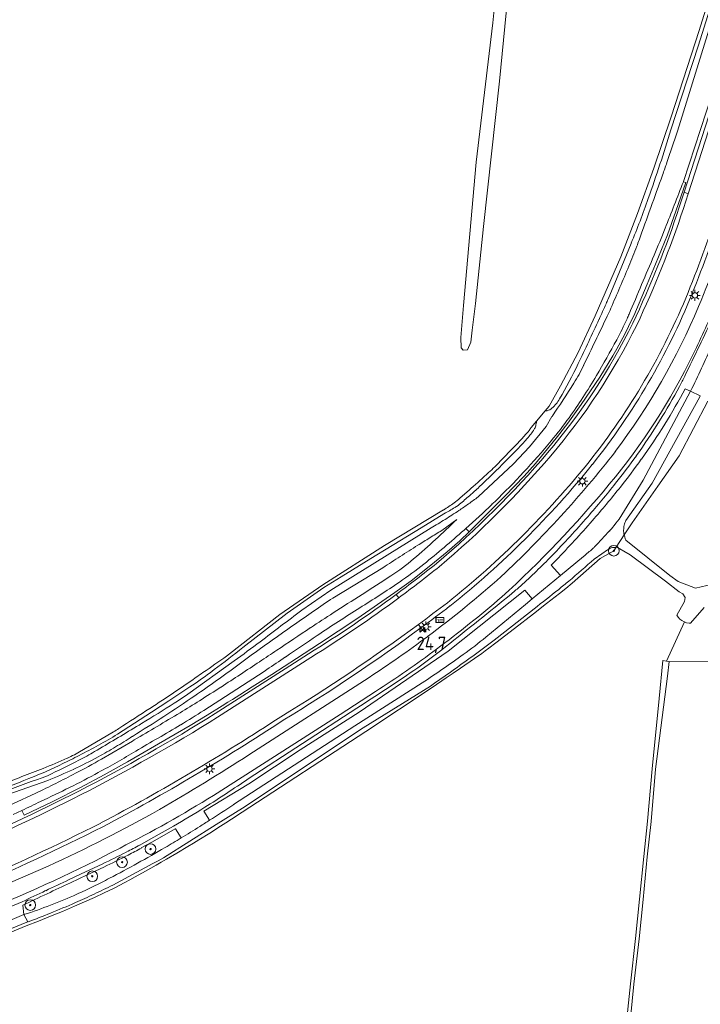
# Model space of a CAD drawing. Header units: metres. Extents: x 125158 to 132124, y 450612 to 454469.
# Tile 130 of 173: x 129843 to 129971, y 452815 to 452999. Entities that reach past the tile are written whole.
import ezdxf
from ezdxf.enums import TextEntityAlignment as Align

# ---------------------------------------------------------------- set-up
doc = ezdxf.new("R2010")
doc.units = ezdxf.units.M
doc.layers.get('0').update_dxf_attribs({"color": 8})
for name, color, linetype, lineweight in [('B-XX-GR-BOOM-S', 8, 'Continuous', 25), ('B-XX-KL-ET_LS_OV_LICHTMAST-S', 8, 'Continuous', 25), ('B-XX-OG-TERREIN_CULTUURSCHEIDING-GV', 8, 'Continuous', 18), ('B-XX-OG-WATER-GV', 8, 'Continuous', 18), ('B-XX-OG-WATER_SLOOT-GV', 8, 'Continuous', 18), ('B-XX-OG-WEG-GV', 8, 'Continuous', 18), ('B-XX-VW-HECTOMETRERING-S', 8, 'Continuous', 25)]:
    doc.layers.add(name, color=color, linetype=linetype, lineweight=lineweight)
doc.layers.add('TOPOT30', color=1, linetype='Continuous')
doc.styles.add('ISO', font='iso', dxfattribs={"height": 5})
doc.styles.add('NLCS-ISO', font='NLCS-ISO.ttf')

# ---------------------------------------------------------------- blocks, each defined once
blk = doc.blocks.new('SKL-ET_OV_LICHTMAST-SO')
at = {"color": 0, "linetype": 'ByBlock', "lineweight": 18}
for points in [[(-1.25, 0), (-2, 0)], [(-1.41, 1.41), (-0.88, 0.88)], [(0, 2), (0, 1.25)], [(0.88, 0.88), (1.41, 1.41)], [(2, 0), (1.25, 0)], [(-1.41, -1.41), (-0.88, -0.88)], [(0, -1.25), (0, -2)], [(0.88, -0.88), (1.41, -1.41)]]:
    blk.add_lwpolyline(points, dxfattribs=at)
blk.add_circle((0, 0), 1, dxfattribs=at)
blk = doc.blocks.new('SIE-WEG_PAAL_HECTOMETERPAAL-SO')
at = {"color": 0, "linetype": 'ByBlock', "lineweight": 18}
blk.add_lwpolyline([(-1.44375, -0.94375), (1.44375, -0.94375), (1.44375, 0.94375), (-1.44375, 0.94375)], close=True, dxfattribs=at)
at = {"color": 0, "linetype": 'ByBlock', "lineweight": 18, "style": 'NLCS-ISO'}
blk.add_text('hm', height=1.5, dxfattribs=at).set_placement((0, 0), align=Align.MIDDLE_CENTER)
blk = doc.blocks.new('SGR-BOOM_01-SO')
at = {"linetype": 'ByBlock', "lineweight": 18}
h = blk.add_hatch(color=0, dxfattribs=at)
h.dxf.hatch_style = 1
edge = h.paths.add_edge_path()
edge.add_arc((0, 0), 0.25, 0, 360)
at = {"color": 0, "linetype": 'ByBlock', "lineweight": 18}
for radius in [2, 0.25]:
    blk.add_circle((0, 0), radius, dxfattribs=at)
blk = doc.blocks.new('kilometerpaal')
at = {"color": 0}
for p, q in [((-0.44, 0.44), (0.44, -0.44)), ((-0.44, -0.44), (-0.44, 0.44)), ((0.44, 0.44), (-0.44, -0.44)), ((0.44, -0.44), (0.44, 0.44))]:
    blk.add_line(p, q, dxfattribs=at)
at = {"color": 0, "style": 'ISO'}
blk.add_attdef('KILOMETERPAAL', (0.59, 0.87), '', height=2.5, dxfattribs=at)

msp = doc.modelspace()

# ---------------------------------------------------------------- linework, layer by layer
at = {"layer": 'B-XX-OG-TERREIN_CULTUURSCHEIDING-GV'}
for points in [[(129947.36, 453121.75), (129941.9, 453070.24), (129938.6, 453041.67), (129935.76, 453015.8), (129934.26, 453000), (129933.05, 452987.23), (129930.03, 452960.08), (129928.56, 452945.7), (129927.94, 452940.69), (129927.67, 452938.42), (129927.09, 452936.99), (129926.24, 452936.93), (129925.87, 452937.41), (129925.82, 452939.32), (129926.29, 452945.32), (129928.68, 452972.12), (129931.8, 452998.12), (129931.98, 453000), (129933.47, 453015.75), (129933.38, 453021.06), (129935.08, 453031.22), (129937.2, 453052.11), (129937.98, 453061.7), (129942.93, 453108.55)], [(129938.39, 452921.71), (129938.6, 452921.96), (129938.62, 452921.99), (129938.66, 452922.03), (129938.7, 452922.09), (129938.8, 452922.22), (129938.98, 452922.5), (129939.98, 452923.68), (129941.6, 452925.6), (129942.34, 452926.47), (129944.43, 452930.26), (129947.72, 452936.49), (129950.9, 452943.36), (129955.7, 452954.42), (129958.82, 452962.52), (129961.87, 452970.96), (129965.11, 452980.57), (129970.37, 452996.72), (129978.85, 453024.19)], [(129926.77, 452903.61), (129927.4, 452902.99), (129931.92, 452907.54), (129934.09, 452909.74), (129937.63, 452913.37), (129939.74, 452915.79), (129942.01, 452918.52), (129943.85, 452920.81), (129945.79, 452923.32), (129948.33, 452926.79), (129951.8, 452931.9), (129954.23, 452935.87), (129954.98, 452937.2), (129956.45, 452939.97), (129957.83, 452942.79), (129958.11, 452943.39), (129960.63, 452949.32), (129962.2, 452953.02), (129964.43, 452958.54), (129966.01, 452962.91), (129967.84, 452968.28), (129967.4, 452968.45)], [(129971.98, 452927.44), (129966.6, 452917.21), (129962.65, 452911.55), (129957.82, 452904.7), (129956.33, 452902.42)], [(129932.17, 452915.15), (129932.35, 452915.33), (129935.16, 452918.23)], [(129925.65, 452909.28), (129927.42, 452910.84), (129927.73, 452911.12)], [(129932.21, 452908.68), (129931.64, 452908.13)], [(129882.6, 452880.15), (129891.99, 452887.5), (129900.02, 452893.1), (129911.58, 452900.42), (129922.58, 452907.07)], [(129843.79, 452850.88), (129844.2, 452850.01), (129849.57, 452852.6), (129854.76, 452855.18), (129859.18, 452857.55), (129863.51, 452859.99), (129865.91, 452861.33), (129869.33, 452863.32), (129872.44, 452865.14), (129875.23, 452866.79), (129878.42, 452868.73), (129881.21, 452870.46), (129882.27, 452871.12), (129883.14, 452871.67), (129884.53, 452872.54), (129886.81, 452873.98), (129890.52, 452876.34), (129895.12, 452879.3), (129899.43, 452882.09), (129906.36, 452886.7), (129913.46, 452891.65), (129916.55, 452893.85), (129920.22, 452896.73), (129923.29, 452899.26), (129925.64, 452901.31), (129927.4, 452902.99), (129926.77, 452903.61), (129926.43, 452903.31)], [(129956.33, 452902.42), (129956.43, 452902.05), (129956.55, 452901.68), (129956.67, 452901.44), (129964.87, 452894.84), (129966.43, 452893.71), (129969.64, 452892.45), (129972.87, 452893.22)], [(129956.59, 452809.59), (129957.5, 452818.5), (129958.47, 452826.96), (129959.23, 452834.33), (129959.98, 452842.28), (129960.7, 452848.89), (129961.55, 452858.69), (129962.86, 452871.84), (129963.54, 452878.96), (129964.23, 452878.83), (129967.58, 452886.14), (129967.54, 452886.16), (129967.12, 452886.38), (129966.75, 452886.68), (129966.43, 452887.03), (129966.18, 452887.43), (129967.58, 452889.99), (129967.72, 452890.68), (129967.28, 452891.38), (129966.64, 452891.79), (129964.05, 452893.75), (129957.43, 452898.7), (129955.09, 452900.04), (129954.81, 452900.09), (129954.41, 452899.46), (129951.84, 452898.02), (129949.23, 452895.69), (129946.6, 452893.38), (129945.45, 452892.41), (129944.27, 452891.47), (129941.82, 452889.56), (129939.37, 452887.66), (129935.87, 452884.94), (129932.37, 452882.23), (129931.05, 452881.23), (129930.38, 452880.74), (129929.71, 452880.25), (129928.36, 452879.29), (129925.73, 452877.47), (129924.41, 452876.57), (129923.09, 452875.68), (129920.43, 452873.9), (129908.08, 452865.65), (129884.94, 452850.57), (129882.94, 452849.24), (129881.93, 452848.59), (129880.93, 452847.93), (129878.9, 452846.65), (129876.86, 452845.38), (129875.84, 452844.75), (129874.81, 452844.13), (129872.75, 452842.9), (129870.82, 452841.77), (129869.85, 452841.21), (129868.88, 452840.65), (129866.93, 452839.56), (129864.98, 452838.48), (129863.99, 452837.94), (129863.01, 452837.41), (129861.03, 452836.37), (129859.19, 452835.49), (129857.34, 452834.63), (129855.48, 452833.79), (129853.61, 452832.97), (129851.38, 452832.02), (129849.14, 452831.1), (129846.88, 452830.21), (129844.62, 452829.34), (129828.21, 452822.52)], [(129971.26, 452888.87), (129968.72, 452885.92), (129968.45, 452885.92), (129967.99, 452886), (129967.58, 452886.14), (129964.23, 452878.83), (129964.77, 452878.74), (130000, 452878.51)], [(130008.89, 452812.06), (130010.42, 452824.61), (130011.36, 452833.88), (130012.61, 452845.43), (130013.9, 452855.68), (130014.58, 452863.13), (130015.13, 452866.47), (130015.39, 452866.73), (130015.98, 452866.51), (130016.58, 452873.23), (130015.8, 452873.55), (130015.68, 452874.13), (130015.79, 452875.2), (130000, 452878.51), (129964.77, 452878.74), (129964.44, 452876.03), (129962.21, 452858.63), (129961.35, 452848.83), (129960.64, 452842.22), (129959.88, 452834.27), (129959.12, 452826.89), (129958.16, 452818.43), (129957.25, 452809.52)], [(129889.05, 452876.89), (129877.8, 452869.6)], [(129889.59, 452877.24), (129889.05, 452876.89)], [(129870.07, 452871.51), (129870.38, 452871.73), (129875.79, 452875.4)], [(129852.26, 452860.64), (129852.33, 452860.68), (129852.95, 452860.97), (129853.28, 452861.14), (129853.62, 452861.31), (129854.28, 452861.68), (129860.9, 452865.58)]]:
    msp.add_lwpolyline(points, dxfattribs=at)
at = {"layer": 'B-XX-OG-TERREIN_CULTUURSCHEIDING-GV', "extrusion": (0, 0, -1)}
for centre, radius, start, end in [((-129248.29, 453244.65), 770.32, 201.01118, 201.70777), ((-129728.55, 453053.47), 253.41, 201.709, 202.9301), ((-123458.99, 455705.53), 7060.82, 202.928687, 203.026116), ((-129901.22, 452967.89), 61.04, 204.2608, 208.3518), ((-129915.9, 452961.28), 44.94, 203.05, 204.2639), ((-129785.8, 453030.07), 192.14, 208.3239, 210.6217), ((-129848.97, 452992.67), 118.73, 210.6197, 212.9417), ((-129858.57, 452986.45), 107.29, 212.9411, 215.379), ((-129888.96, 452964.87), 70.02, 215.3791, 219.8439), ((-129831.42, 453012.84), 144.93, 219.832, 222.9342), ((-129825.47, 453018.35), 153.04, 222.9255, 225.776), ((-129815.99, 453028.13), 166.66, 226.0555, 228.3385), ((-129786.03, 453062.02), 211.9, 228.5041, 231.1706), ((-129875.35, 452951.08), 69.46, 231.1905, 235.8491), ((-129784.99, 453084.29), 230.43, 235.8506, 238.0468), ((-129656.13, 453226.5), 420.1, 235.6679, 236.2409), ((-129798.24, 452992.63), 146.51, 237.1103, 239.103), ((-129597.71, 453327.86), 537.13, 239.1102, 240.148), ((-129772.9, 453014.66), 178.34, 238.8778, 240.1739), ((-129772.19, 453016.03), 179.88, 240.1939, 241.479), ((-129773.94, 453012.8), 176.21, 241.4772, 243.4413), ((-129772.79, 453015.1), 178.77, 243.4426, 245.3787), ((-129181.12, 454219.38), 1520.5, 244.01627, 244.16236)]:
    msp.add_arc(centre, radius, start, end, dxfattribs=at)
at = {"layer": 'B-XX-OG-TERREIN_CULTUURSCHEIDING-GV'}
for centre, radius, start, end in [((129843.02, 453007.03), 127.96, 316.0603, 318.1819), ((129468.2, 453424.37), 688.91, 311.83949, 312.20637), ((129876.46, 452974.19), 81.18, 312.2171, 313.3364), ((129900.79, 452941.45), 40.71, 302.3695, 305.7406), ((129916.6, 452919.51), 13.66, 305.6705, 311.5208), ((130048.86, 452661.39), 268.04, 121.9694, 123.9957), ((130562.04, 451900.55), 1185.76, 123.99847, 124.34456), ((129444.47, 453498.49), 757.83, 304.91562, 305.31964), ((129741.4, 453073.31), 239.22, 304.1777, 304.8871), ((129766.57, 453025.35), 185.41, 303.0561, 303.9313), ((129302.07, 453739.03), 1036.93, 302.67851, 303.05777), ((129840.5, 452899.78), 39.82, 300.8114, 302.5751), ((129812.64, 452948.98), 96.82, 291.2842, 294.1588), ((129694.38, 453249.04), 419.34, 290.2844, 291.4583)]:
    msp.add_arc(centre, radius, start, end, dxfattribs=at)
at = {"layer": 'B-XX-OG-WATER-GV'}
for points in [[(129942.93, 453108.55), (129937.98, 453061.7), (129937.2, 453052.11), (129935.08, 453031.22), (129933.38, 453021.06), (129933.47, 453015.75), (129931.98, 453000), (129931.8, 452998.12), (129928.68, 452972.12), (129926.29, 452945.32), (129925.82, 452939.32), (129925.87, 452937.41), (129926.24, 452936.93), (129927.09, 452936.99), (129927.67, 452938.42), (129927.94, 452940.69), (129928.56, 452945.7), (129930.03, 452960.08), (129933.05, 452987.23), (129934.26, 453000), (129935.76, 453015.8), (129938.6, 453041.67), (129941.9, 453070.24), (129947.36, 453121.75)], [(129972.87, 452893.22), (129969.64, 452892.45), (129966.43, 452893.71), (129964.87, 452894.84), (129956.67, 452901.44), (129956.55, 452901.68), (129956.43, 452902.05), (129956.33, 452902.42), (129954.81, 452900.09), (129955.09, 452900.04), (129957.43, 452898.7), (129964.05, 452893.75), (129966.64, 452891.79), (129967.28, 452891.38), (129967.72, 452890.68), (129967.58, 452889.99), (129966.18, 452887.43), (129966.43, 452887.03), (129966.75, 452886.68), (129967.12, 452886.38), (129967.54, 452886.16), (129967.58, 452886.14), (129967.99, 452886), (129968.45, 452885.92), (129968.72, 452885.92), (129971.26, 452888.87)], [(129957.25, 452809.52), (129958.16, 452818.43), (129959.12, 452826.89), (129959.88, 452834.27), (129960.64, 452842.22), (129961.35, 452848.83), (129962.21, 452858.63), (129964.44, 452876.03), (129964.77, 452878.74), (129964.23, 452878.83), (129963.54, 452878.96), (129962.86, 452871.84), (129961.55, 452858.69), (129960.7, 452848.89), (129959.98, 452842.28), (129959.23, 452834.33), (129958.47, 452826.96), (129957.5, 452818.5), (129956.59, 452809.59)]]:
    msp.add_lwpolyline(points, dxfattribs=at)
at = {"layer": 'B-XX-OG-WATER_SLOOT-GV'}
for points in [[(129965.08, 452978.14), (129970.16, 452993.78), (129976.71, 453014.6), (129980.87, 453028.32), (129985.36, 453040.93), (129989.51, 453053.52), (129994.82, 453069.69), (129997.82, 453078.72), (130000.81, 453087.74)], [(130000.81, 453087.74), (129997.82, 453078.72), (129994.82, 453069.69), (129989.51, 453053.52), (129985.36, 453040.93), (129980.87, 453028.32), (129976.71, 453014.6), (129970.16, 452993.78), (129965.08, 452978.14)], [(129966.28, 452977.87), (129973.05, 452999.58), (129976.93, 453011.66), (129982.74, 453030.56), (129986.62, 453041.02), (129990.12, 453052.98), (129995.26, 453068.56), (130001.67, 453087.01)], [(129967.4, 452968.45), (129967.4, 452968.47), (129976.97, 452997.66), (129984.68, 453021.69), (129990.17, 453039.23), (129986.62, 453041.02), (129982.74, 453030.56), (129976.93, 453011.66), (129979.08, 453010.97), (129975.59, 452999.27), (129973.05, 452999.58), (129966.28, 452977.87)], [(129978.85, 453024.19), (129970.37, 452996.72), (129965.11, 452980.57), (129961.87, 452970.96), (129958.82, 452962.52), (129955.7, 452954.42), (129950.9, 452943.36), (129947.72, 452936.49), (129944.43, 452930.26), (129942.34, 452926.47), (129941.6, 452925.6)], [(129953.32, 452946.51), (129955.01, 452950.56), (129957.64, 452956.92)], [(129957.64, 452956.92), (129955.01, 452950.56), (129953.32, 452946.51)], [(129955.37, 452905.35), (129959.88, 452912.63), (129968.74, 452929.27), (129967.73, 452929.75)], [(129956.66, 452905.1), (129961.55, 452912.08), (129970.45, 452928.2), (129970.56, 452928.41), (129968.74, 452929.27), (129959.88, 452912.63), (129955.37, 452905.35)], [(129970.56, 452928.41), (129970.45, 452928.2), (129961.55, 452912.08), (129956.66, 452905.1)], [(129967.73, 452929.75), (129968.74, 452929.27)], [(129968.74, 452929.27), (129970.56, 452928.41)], [(129956.33, 452902.42), (129957.82, 452904.7), (129962.65, 452911.55), (129966.6, 452917.21), (129971.98, 452927.44)], [(129942.85, 452924.57), (129941.76, 452922.7), (129938.66, 452918.87), (129935.66, 452915.72), (129929.04, 452909.5)], [(129929.04, 452909.5), (129935.66, 452915.72), (129938.66, 452918.87), (129941.76, 452922.7), (129942.85, 452924.57)], [(129941.6, 452925.6), (129939.98, 452923.68)], [(129939.98, 452923.68), (129938.98, 452922.5), (129938.8, 452922.22), (129938.7, 452922.09), (129938.66, 452922.03), (129938.62, 452921.99), (129938.6, 452921.96), (129938.39, 452921.71)], [(129935.16, 452918.23), (129932.35, 452915.33), (129932.17, 452915.15)], [(129927.73, 452911.12), (129927.42, 452910.84), (129925.65, 452909.28)], [(129931.64, 452908.13), (129932.21, 452908.68)], [(129922.58, 452907.07), (129911.58, 452900.42), (129900.02, 452893.1), (129891.99, 452887.5), (129882.6, 452880.15)], [(129885.11, 452881.38), (129893.35, 452887.77), (129900.24, 452892.57), (129903.44, 452894.55), (129909.84, 452898.5), (129911.85, 452899.73), (129918.38, 452903.74), (129922.66, 452906.37)], [(129922.66, 452906.37), (129918.38, 452903.74), (129911.85, 452899.73), (129909.84, 452898.5), (129903.44, 452894.55), (129900.24, 452892.57), (129893.35, 452887.77), (129885.11, 452881.38)], [(129925.08, 452905.31), (129922.25, 452903.23)], [(129922.25, 452903.23), (129925.08, 452905.31)], [(129920.25, 452903.72), (129901.5, 452892.05), (129896.09, 452888.34)], [(129896.09, 452888.34), (129901.5, 452892.05), (129920.25, 452903.72)], [(129926.43, 452903.31), (129926.77, 452903.61)], [(129954.81, 452900.09), (129956.33, 452902.42)], [(129828.21, 452822.52), (129844.62, 452829.34), (129846.88, 452830.21), (129849.14, 452831.1), (129851.38, 452832.02), (129853.61, 452832.97), (129855.48, 452833.79), (129857.34, 452834.63), (129859.19, 452835.49), (129861.03, 452836.37), (129863.01, 452837.41), (129863.99, 452837.94), (129864.98, 452838.48), (129866.93, 452839.56), (129868.88, 452840.65), (129869.85, 452841.21), (129870.82, 452841.77), (129872.75, 452842.9), (129874.81, 452844.13), (129875.84, 452844.75), (129876.86, 452845.38), (129878.9, 452846.65), (129880.93, 452847.93), (129881.93, 452848.59), (129882.94, 452849.24), (129884.94, 452850.57), (129908.08, 452865.65), (129920.43, 452873.9), (129923.09, 452875.68), (129924.41, 452876.57), (129925.73, 452877.47), (129928.36, 452879.29), (129929.71, 452880.25), (129930.38, 452880.74), (129931.05, 452881.23), (129932.37, 452882.23), (129935.87, 452884.94), (129939.37, 452887.66), (129941.82, 452889.56), (129944.27, 452891.47), (129945.45, 452892.41), (129946.6, 452893.38), (129949.23, 452895.69), (129951.84, 452898.02), (129954.41, 452899.46), (129954.81, 452900.09)], [(129953.23, 452899.64), (129952.17, 452898.89), (129950.74, 452897.88)], [(129950.74, 452897.88), (129952.17, 452898.89), (129953.23, 452899.64)], [(129948.75, 452898.4), (129944.47, 452894.85), (129939.13, 452890.43), (129937.89, 452889.41)], [(129942.7, 452896.75), (129944.47, 452894.85), (129948.75, 452898.4)], [(129878.87, 452849.06), (129877.82, 452850.74), (129886.19, 452855.88), (129895.79, 452862.26), (129906.84, 452869.24), (129923.43, 452880.67), (129937.79, 452892.06), (129939.13, 452890.43), (129944.47, 452894.85), (129942.7, 452896.75)], [(129911.24, 452896.27), (129901.91, 452890.61)], [(129901.91, 452890.61), (129911.24, 452896.27)], [(129930.47, 452883.29), (129937.89, 452889.41), (129939.13, 452890.43), (129937.79, 452892.06), (129923.43, 452880.67), (129906.84, 452869.24), (129895.79, 452862.26), (129886.19, 452855.88), (129877.82, 452850.74), (129878.87, 452849.06)], [(129937.89, 452889.41), (129930.47, 452883.29)], [(129939.5, 452888.6), (129934.05, 452884.31), (129932.02, 452882.72)], [(129932.02, 452882.72), (129934.05, 452884.31), (129939.5, 452888.6)], [(129883.49, 452878.89), (129874.82, 452872.64), (129874.57, 452872.47)], [(129874.57, 452872.47), (129874.82, 452872.64), (129883.49, 452878.89)], [(129886.9, 452880.09), (129884.16, 452878.06)], [(129884.16, 452878.06), (129886.9, 452880.09)], [(129877.8, 452869.6), (129889.05, 452876.89), (129889.59, 452877.24)], [(129878.96, 452876.64), (129879.75, 452877.23)], [(129879.75, 452877.23), (129878.96, 452876.64)], [(129875.79, 452875.4), (129870.38, 452871.73), (129870.07, 452871.51)], [(129883.37, 452852.02), (129906.03, 452866.73), (129918.61, 452874.75)], [(129918.61, 452874.75), (129906.03, 452866.73), (129883.37, 452852.02)], [(129920.12, 452874.16), (129907.57, 452866.32), (129885.01, 452851.33), (129880.09, 452848.24), (129870.25, 452842.04), (129869.24, 452841.5), (129868.24, 452840.96), (129860.8, 452836.94)], [(129860.8, 452836.94), (129868.24, 452840.96), (129869.24, 452841.5), (129870.25, 452842.04), (129880.09, 452848.24), (129885.01, 452851.33), (129907.57, 452866.32), (129920.12, 452874.16)], [(129861.68, 452865.14), (129865.9, 452867.91), (129868.01, 452869.29), (129871.23, 452871.4), (129875.2, 452874.01)], [(129875.2, 452874.01), (129871.23, 452871.4), (129868.01, 452869.29), (129865.9, 452867.91), (129861.68, 452865.14)], [(129906.39, 452870.04), (129886.07, 452856.78)], [(129860.9, 452865.58), (129854.28, 452861.68), (129853.62, 452861.31), (129853.28, 452861.14), (129852.95, 452860.97), (129852.33, 452860.68), (129852.26, 452860.64)], [(129864.8, 452864.07), (129864.45, 452863.87), (129858.66, 452860.49)], [(129858.66, 452860.49), (129864.45, 452863.87)], [(129864.45, 452863.87), (129864.8, 452864.07)], [(129848.64, 452856.52), (129824.95, 452848.18), (129825.47, 452844.39)], [(129824.95, 452848.18), (129848.64, 452856.52)], [(129837.83, 452850.12), (129842.13, 452852.12), (129846.42, 452854.13)], [(129846.42, 452854.13), (129842.13, 452852.12), (129837.83, 452850.12)], [(129842.19, 452850.11), (129843.79, 452850.88)], [(129872.12, 452847.98), (129867.88, 452845.59), (129865.81, 452844.43)], [(129866.12, 452843.88), (129868.19, 452845.04), (129872.43, 452847.43), (129872.53, 452847.48), (129873.57, 452845.76)], [(129873.57, 452845.76), (129872.53, 452847.48), (129872.43, 452847.43), (129868.19, 452845.04), (129866.12, 452843.88)], [(129858.82, 452840.87), (129855.72, 452839.42), (129852.62, 452837.97)], [(129852.89, 452837.39), (129855.99, 452838.85), (129859.1, 452840.3)], [(129859.1, 452840.3), (129855.99, 452838.85), (129852.89, 452837.39)], [(129843.87, 452833.82), (129826.81, 452826.77), (129799.69, 452815.08), (129767.43, 452801.13)], [(129775.8, 452802.25), (129800.53, 452812.77), (129814.53, 452818.76), (129828.49, 452824.72), (129844.19, 452831.42), (129843.96, 452833.16)], [(129843.96, 452833.16), (129844.19, 452831.42)], [(129776.83, 452800.82), (129794.55, 452808.42), (129802.47, 452811.84), (129815.64, 452817.64), (129828.93, 452823.49), (129834.91, 452825.95), (129844.44, 452829.87), (129844.94, 452830.05), (129844.19, 452831.42), (129828.49, 452824.72), (129814.53, 452818.76), (129800.53, 452812.77), (129775.8, 452802.25)], [(129844.19, 452831.42), (129844.94, 452830.05)], [(129844.94, 452830.05), (129844.44, 452829.87), (129834.91, 452825.95), (129828.93, 452823.49), (129815.64, 452817.64), (129802.47, 452811.84), (129794.55, 452808.42), (129776.83, 452800.82)]]:
    msp.add_lwpolyline(points, dxfattribs=at)
for centre, radius, start, end in [((129614.04, 453086.92), 367.51, 340.6734, 342.7834), ((129136.57, 453253.87), 874.42, 341.19867, 341.60069), ((129829.62, 453017.92), 142.3, 340.1858, 341.1953), ((121266.7, 456102.07), 9243.71, 340.112018, 340.192144), ((129248.29, 453244.65), 770.32, 338.29223, 338.98882), ((129808.89, 453018.57), 161.02, 337.4924, 340.6796), ((129728.55, 453053.47), 253.41, 337.0699, 338.291), ((129878.5, 452986.67), 85.72, 339.3029, 340.1282), ((129847.77, 452998.28), 118.56, 337.3643, 339.2987), ((123458.99, 455705.53), 7060.82, 336.973884, 337.071313), ((129461.66, 453159.09), 536.82, 336.4733, 337.3836), ((129898.66, 452969.15), 59.16, 336.5859, 337.5072), ((129837.59, 452995.51), 125.68, 335.1538, 336.6212), ((129911.72, 452963.12), 45.95, 334.4661, 336.5069), ((128352.15, 453705.71), 1773.28, 334.20692, 334.53658), ((129901.22, 452967.89), 61.04, 331.6482, 335.7392), ((129915.9, 452961.28), 44.94, 335.7361, 336.95), ((129036.65, 453366.04), 1008.17, 334.65246, 335.17116), ((129785.8, 453030.07), 192.14, 329.3783, 331.6761), ((129548.64, 453132.15), 466.53, 334.2221, 335.3935), ((129874.28, 452969.25), 81.31, 329.3861, 334.6486), ((129916.17, 452949.86), 36.2, 328.199, 334.2295), ((129848.97, 452992.67), 118.73, 327.0583, 329.3803), ((129829.33, 453003.58), 138.31, 325.1638, 328.2429), ((129858.57, 452986.45), 107.29, 324.621, 327.0589), ((129875.4, 452978.47), 104.4, 327.9917, 332.1835), ((129937.98, 452931.56), 7.31, 311.7206, 329.3623), ((129941.69, 452926.59), 0.991, 264.9906, 285.0066), ((129941.34, 452927.87), 2.32, 285.1043, 297.8798), ((129941.43, 452927.68), 2.11, 298.1188, 311.8466), ((129937.41, 452923.5), 2.5, 327.3593, 343.4681), ((129935.17, 452924.16), 4.83, 343.4475, 354.2537), ((129888.96, 452964.87), 70.02, 320.1561, 324.6209), ((129855.92, 452990.37), 127.23, 324.5354, 328.0966), ((129927.91, 452929.55), 13.76, 318.5761, 327.4693), ((129881.3, 452970.66), 75.91, 314.7968, 318.5816), ((129831.42, 453012.84), 144.93, 317.0658, 320.168), ((129526.64, 453327.73), 579.18, 314.12401, 314.80529), ((129861.86, 452986.1), 119.91, 321.4437, 324.5484), ((129825.47, 453018.35), 153.04, 314.224, 317.0745), ((129884.17, 452959.08), 65.63, 312.1168, 314.1384), ((129712.44, 453158.97), 329.15, 310.4141, 310.8301), ((129905.82, 452935.15), 33.36, 310.8479, 312.0903), ((129805.36, 453031.07), 192.12, 319.0141, 321.4589), ((129919.75, 452915.49), 9.37, 302.0632, 310.4174), ((129871.09, 452988.01), 97.59, 303.8423, 305.1373), ((129815.99, 453028.13), 166.66, 311.6615, 313.9445), ((129871.83, 452986.84), 96.2, 305.1793, 306.4937), ((129909.55, 452931.77), 28.58, 297.3039, 302.0845), ((129872.08, 452986.59), 95.85, 301.9967, 303.823), ((129806.4, 453027.07), 170.03, 310.5778, 314.2635), ((129872.13, 452986.62), 95.85, 300.1341, 301.9607), ((129811.16, 453026.06), 184.45, 315.902, 319.006), ((129904.74, 452943.72), 63.53, 321.0868, 322.8433), ((129960.34, 452903.3), 4.1, 166.7554, 179.5988), ((129960.36, 452903.28), 4.13, 153.757, 166.5326), ((129786.03, 453062.02), 211.9, 308.8294, 311.4959), ((130084.87, 452633.48), 314.98, 121.0829, 121.5616), ((129715.93, 453123.44), 324.06, 316.4533, 317.1726), ((129944.09, 452911.95), 12.96, 317.1679, 321.0816), ((129960.29, 452903.3), 4.06, 179.6601, 192.562), ((130081.65, 452638.67), 308.86, 122.0444, 122.7644), ((130090.93, 452623.81), 326.38, 121.5805, 122.0425), ((129861.08, 453003.84), 137.13, 309.7434, 310.6619), ((129947.15, 452903.66), 5.06, 310.5716, 316.4668), ((129954.61, 452897.68), 2.39, 112.877, 125.2322), ((129954.68, 452897.54), 2.55, 101.5302, 113.0848), ((129954.68, 452897.52), 2.56, 86.9602, 101.2876), ((130081.94, 452638.15), 309.46, 122.7575, 123.4759), ((129891.05, 452928.23), 39.89, 302.9555, 310.5769), ((129875.35, 452951.08), 69.46, 304.1509, 308.8095), ((129867.4, 452971.4), 106.03, 315.2503, 315.9687), ((129651.46, 453239.5), 454.17, 310.4293, 311.2209), ((129091.59, 454161.46), 1509.58, 302.4675, 302.95408), ((129784.99, 453084.29), 230.43, 301.9532, 304.1494), ((129901.31, 452946.28), 68.94, 308.3727, 310.4041), ((128640.42, 454539), 2100.35, 308.20738, 308.36729), ((130232.16, 452403.79), 588.27, 124.15204, 124.57669), ((129373.16, 453568.99), 858.33, 306.88313, 307.53496), ((130231.2, 452405.02), 586.71, 124.56704, 124.99282), ((130023.95, 452696), 227.32, 122.4527, 123.7237), ((130225.96, 452412.38), 577.68, 124.98613, 125.4628), ((131587.21, 450353.88), 3043.23, 123.72148, 123.86416), ((129695.23, 453139.93), 321.85, 305.7991, 306.8649), ((130229.25, 452407.39), 583.65, 125.44175, 125.91355), ((129878.22, 452946.74), 82.2, 305.7829, 309.4757), ((129858.91, 452975.91), 118.45, 305.7251, 308.1122), ((129744.64, 453057.41), 225.21, 306.8655, 308.5893), ((129533.33, 453413.79), 642.08, 303.55453, 303.89958), ((129356.98, 453679.47), 960.96, 303.0463, 303.56166), ((129656.13, 453226.5), 420.1, 303.7591, 304.3321), ((129777.44, 453086.81), 254.75, 303.6524, 305.7511), ((129659.14, 453253.8), 460.69, 304.5063, 305.7153), ((129831.86, 452940.03), 78.97, 303.2839, 306.6079), ((129714.06, 453108.2), 286.18, 305.4832, 306.4689), ((129713.33, 453109.6), 287.74, 304.459, 305.4392), ((129723.74, 453115.69), 288.38, 302.106, 303.0477), ((129720.08, 453099.86), 275.89, 302.9999, 304.4486), ((129827.03, 452942.34), 84.51, 302.3669, 304.2244), ((129760.19, 453057.57), 219.77, 300.9902, 302.1093), ((129262.85, 453884.38), 1184.64, 300.53943, 301.02087), ((129558.56, 453366), 586.07, 301.66072, 302.36356), ((129798.24, 452992.63), 146.51, 300.897, 302.8897), ((129720.3, 453099.35), 275.35, 301.5677, 303.0194), ((127378.99, 457027.79), 4847.38, 300.74938, 300.85724), ((129597.71, 453327.86), 537.13, 299.852, 300.8898), ((129827.48, 452929.87), 73.7, 300.7964, 301.672), ((129787.6, 452991.02), 146.06, 298.8678, 300.4764), ((129817.24, 452936.26), 85.68, 300.9424, 303.4307), ((129830.7, 452906.73), 52.17, 297.1038, 300.7506), ((129787.48, 452991.32), 146.39, 297.2504, 298.8551), ((129816.74, 452937.08), 86.64, 298.4841, 300.9445), ((129772.9, 453014.66), 178.34, 299.8261, 301.1222), ((129761.74, 453041.33), 203.41, 295.2685, 297.1216), ((129788.13, 452990.06), 144.97, 295.839, 297.2479), ((129816.82, 452936.97), 86.51, 295.0237, 298.4708), ((129800.54, 452960.33), 115.52, 297.4743, 300.2066), ((129772.19, 453016.03), 179.88, 298.521, 299.8061), ((129789.13, 452987.87), 142.56, 294.4255, 295.8587), ((129816.96, 452936.7), 86.21, 291.559, 295.0174), ((129744.6, 453108.44), 270.92, 290.6543, 292.4566), ((129518.6, 453747.65), 949.44, 289.82102, 290.33657), ((129732.47, 453091.17), 263.01, 295.6747, 297.4802), ((129773.94, 453012.8), 176.21, 296.5587, 298.5228), ((129772.79, 453015.1), 178.77, 294.6213, 296.5574), ((129181.12, 454219.38), 1520.5, 295.83764, 295.98373), ((129748.01, 453052.94), 242.27, 302.693, 303.9679), ((129746.64, 453055.28), 244.97, 302.158, 302.6673), ((129749.96, 453049.87), 238.63, 301.1992, 302.1747), ((129748.12, 453052.96), 242.22, 300.3641, 301.1934), ((129831.34, 452906.01), 71.21, 296.9966, 299.2402), ((129747.39, 453054.26), 243.71, 298.9626, 300.357), ((129753.85, 453058), 241.81, 295.8004, 297.0078), ((129747.56, 453054.19), 243.57, 297.5397, 298.9349), ((130561.25, 451331.35), 1664.94, 115.1897, 115.35623), ((129811.8, 452929.49), 103.3, 296.0326, 297.9241), ((130659.55, 451123.52), 1894.22, 115.20485, 115.35119), ((129811.78, 452929.67), 103.47, 294.1103, 295.9986), ((129787.77, 452983.54), 163.78, 295.1266, 296.4784), ((130647.57, 451149.71), 1866.06, 115.36308, 115.5117), ((130621.08, 451205.13), 1804, 115.35689, 115.51705), ((129812.26, 452928.62), 102.32, 291.1461, 294.107), ((129787.66, 452983.72), 163.99, 293.7874, 295.1373), ((129812.15, 452928.93), 102.64, 288.1899, 291.1411), ((129787.21, 452984.67), 165.04, 292.0421, 293.7948), ((129785.95, 452987.88), 168.49, 290.4963, 292.0323)]:
    msp.add_arc(centre, radius, start, end, dxfattribs=at)
at = {"layer": 'B-XX-OG-WATER_SLOOT-GV', "extrusion": (0, 0, -1)}
for centre, radius, start, end in [((-129614.04, 453086.92), 367.51, 197.2166, 199.3266), ((-129136.57, 453253.87), 874.42, 198.39931, 198.80133), ((-129829.62, 453017.92), 142.3, 198.8047, 199.8142), ((-121266.7, 456102.07), 9243.71, 199.807856, 199.887982), ((-129808.89, 453018.57), 161.02, 199.3204, 202.5076), ((-129878.5, 452986.67), 85.72, 199.8718, 200.6971), ((-129847.77, 452998.28), 118.56, 200.7013, 202.6357), ((-129461.66, 453159.09), 536.82, 202.6164, 203.5267), ((-129898.66, 452969.15), 59.16, 202.4928, 203.4141), ((-129837.59, 452995.51), 125.68, 203.3788, 204.8462), ((-129911.72, 452963.12), 45.95, 203.4931, 205.5339), ((-128352.15, 453705.71), 1773.28, 205.46342, 205.79308), ((-128443.49, 453669.73), 1693.28, 205.40014, 205.82416), ((-129036.65, 453366.04), 1008.17, 204.82884, 205.34754), ((-129548.64, 453132.15), 466.53, 204.6065, 205.7779), ((-129874.28, 452969.25), 81.31, 205.3514, 210.6139), ((-129916.17, 452949.86), 36.2, 205.7705, 211.801), ((-129920.03, 452955.13), 52.91, 205.7803, 208.1818), ((-129829.33, 453003.58), 138.31, 211.7571, 214.8362), ((-129867.24, 452983.37), 112.77, 208.1609, 211.9256), ((-129875.4, 452978.47), 104.4, 207.8165, 212.0083), ((-129937.98, 452931.56), 7.31, 210.6377, 228.2794), ((-129941.69, 452926.59), 0.991, 254.9934, 275.0094), ((-129941.34, 452927.87), 2.32, 242.1202, 254.8957), ((-129941.43, 452927.68), 2.11, 228.1534, 241.8812), ((-129937.41, 452923.5), 2.5, 196.5319, 212.6407), ((-129935.17, 452924.16), 4.83, 185.7463, 196.5525), ((-129855.64, 452990.54), 126.41, 211.9057, 215.4582), ((-129855.92, 452990.37), 127.23, 211.9034, 215.4646), ((-129843.02, 453007.03), 127.96, 221.8181, 223.9397), ((-129927.91, 452929.55), 13.76, 212.5307, 221.4239), ((-129881.3, 452970.66), 75.91, 221.4184, 225.2032), ((-129861.67, 452986.24), 119.01, 215.4543, 218.5526), ((-129526.64, 453327.73), 579.18, 225.19471, 225.87599), ((-129861.86, 452986.1), 119.91, 215.4516, 218.5563), ((-129468.2, 453424.37), 688.91, 227.79363, 228.16051), ((-129876.46, 452974.19), 81.18, 226.6636, 227.7829), ((-129884.17, 452959.08), 65.63, 225.8616, 227.8832), ((-129805.4, 453031.05), 190.94, 218.5443, 220.9894), ((-129712.44, 453158.97), 329.15, 229.1699, 229.5859), ((-129905.82, 452935.15), 33.36, 227.9097, 229.1521), ((-129805.36, 453031.07), 192.12, 218.5411, 220.9859), ((-129900.79, 452941.45), 40.71, 234.2594, 237.6305), ((-129916.6, 452919.51), 13.66, 228.4792, 234.3295), ((-129919.75, 452915.49), 9.37, 229.5826, 237.9368), ((-129871.09, 452988.01), 97.59, 234.8627, 236.1577), ((-129871.83, 452986.84), 96.2, 233.5063, 234.8207), ((-129909.55, 452931.77), 28.58, 237.9155, 242.6961), ((-129872.08, 452986.59), 95.85, 236.177, 238.0033), ((-129806.4, 453027.07), 170.03, 225.7365, 229.4222), ((-129872.13, 452986.62), 95.85, 238.0393, 239.8659), ((-129811.29, 453025.93), 183.13, 220.9894, 224.096), ((-129811.16, 453026.06), 184.45, 220.994, 224.098), ((-129904.74, 452943.72), 63.53, 217.1567, 218.9132), ((-129960.34, 452903.3), 4.1, 0.4012, 13.2446), ((-129960.36, 452903.28), 4.13, 13.4674, 26.243), ((-130084.87, 452633.48), 314.98, 58.4384, 58.9171), ((-129715.93, 453123.44), 324.06, 222.8274, 223.5467), ((-129944.09, 452911.95), 12.96, 218.9184, 222.8321), ((-129960.29, 452903.3), 4.06, 347.438, 0.3399), ((-130081.65, 452638.67), 308.86, 57.2356, 57.9556), ((-130090.93, 452623.81), 326.38, 57.9575, 58.4195), ((-129861.08, 453003.84), 137.13, 229.3381, 230.2566), ((-129947.15, 452903.66), 5.06, 223.5332, 229.4284), ((-129954.61, 452897.68), 2.39, 54.7678, 67.123), ((-129954.68, 452897.54), 2.55, 66.9152, 78.4698), ((-129954.68, 452897.52), 2.56, 78.7124, 93.0398), ((-130081.94, 452638.15), 309.46, 56.5241, 57.2425), ((-129891.05, 452928.23), 39.89, 229.4231, 237.0445), ((-129854.73, 452983.85), 122.65, 224.0996, 227.9018), ((-129867.4, 452971.4), 106.03, 224.0313, 224.7497), ((-129651.46, 453239.5), 454.17, 228.7791, 229.5707), ((-129091.59, 454161.46), 1509.58, 237.04592, 237.5325), ((-129901.31, 452946.28), 68.94, 229.5959, 231.6273), ((-128604.55, 454530.83), 2111.53, 230.93386, 231.36222), ((-129908.88, 452923.91), 41.87, 227.8946, 230.9364), ((-128640.42, 454539), 2100.35, 231.63271, 231.79262), ((-130232.16, 452403.79), 588.27, 55.42331, 55.84796), ((-129373.16, 453568.99), 858.33, 232.46504, 233.11687), ((-130231.2, 452405.02), 586.71, 55.00718, 55.43296), ((-130023.95, 452696), 227.32, 56.2763, 57.5473), ((-130048.86, 452661.39), 268.04, 56.0043, 58.0306), ((-130225.96, 452412.38), 577.68, 54.5372, 55.01387), ((-131587.21, 450353.88), 3043.23, 56.13584, 56.27852), ((-129695.23, 453139.93), 321.85, 233.1351, 234.2009), ((-130229.25, 452407.39), 583.65, 54.08645, 54.55825), ((-130562.04, 451900.55), 1185.76, 55.65544, 56.00153), ((-129878.22, 452946.74), 82.2, 230.5243, 234.2171), ((-129858.91, 452975.91), 118.45, 231.8878, 234.2749), ((-129744.64, 453057.41), 225.21, 231.4107, 233.1345), ((-129533.33, 453413.79), 642.08, 236.10042, 236.44547), ((-129856.87, 452964.18), 105.86, 231.3596, 235.3846), ((-129444.47, 453498.49), 757.83, 234.68036, 235.08438), ((-129356.98, 453679.47), 960.96, 236.43834, 236.9537), ((-129777.44, 453086.81), 254.75, 234.2489, 236.3476), ((-129659.14, 453253.8), 460.69, 234.2847, 235.4937), ((-129831.86, 452940.03), 78.97, 233.3921, 236.7161), ((-129741.4, 453073.31), 239.22, 235.1129, 235.8223), ((-129714.06, 453108.2), 286.18, 233.5311, 234.5168), ((-129740.93, 453132.1), 309.92, 235.3796, 237.7323), ((-129713.33, 453109.6), 287.74, 234.5608, 235.541), ((-129723.74, 453115.69), 288.38, 236.9523, 237.894), ((-129766.57, 453025.35), 185.41, 236.0687, 236.9439), ((-129720.08, 453099.86), 275.89, 235.5514, 237.0001), ((-129827.03, 452942.34), 84.51, 235.7756, 237.6331), ((-129760.19, 453057.57), 219.77, 237.8907, 239.0098), ((-129302.07, 453739.03), 1036.93, 236.94223, 237.32149), ((-129262.85, 453884.38), 1184.64, 238.97913, 239.46057), ((-129558.56, 453366), 586.07, 237.63644, 238.33928), ((-129720.3, 453099.35), 275.35, 236.9806, 238.4323), ((-127378.99, 457027.79), 4847.38, 239.14276, 239.25062), ((-129840.5, 452899.78), 39.82, 237.4249, 239.1886), ((-129827.48, 452929.87), 73.7, 238.328, 239.2036), ((-129787.6, 452991.02), 146.06, 239.5236, 241.1322), ((-129817.24, 452936.26), 85.68, 236.5693, 239.0576), ((-129830.7, 452906.73), 52.17, 239.2494, 242.8962), ((-129787.48, 452991.32), 146.39, 241.1449, 242.7496), ((-129816.74, 452937.08), 86.64, 239.0555, 241.5159), ((-129812.64, 452948.98), 96.82, 245.8412, 248.7158), ((-129761.74, 453041.33), 203.41, 242.8784, 244.7315), ((-129788.13, 452990.06), 144.97, 242.7521, 244.161), ((-129816.82, 452936.97), 86.51, 241.5292, 244.9763), ((-129800.54, 452960.33), 115.52, 239.7934, 242.5257), ((-129694.38, 453249.04), 419.34, 248.5417, 249.7156), ((-129789.13, 452987.87), 142.56, 244.1413, 245.5745), ((-129816.96, 452936.7), 86.21, 244.9826, 248.441), ((-129744.6, 453108.44), 270.92, 247.5434, 249.3457), ((-129518.6, 453747.65), 949.44, 249.66343, 250.17898), ((-129732.47, 453091.17), 263.01, 242.5198, 244.3253), ((-129731.74, 453083.2), 274.01, 235.7227, 237.7427), ((-129804.76, 452967.53), 137.22, 237.7478, 240.6008), ((-129748.01, 453052.94), 242.27, 236.0321, 237.307), ((-129746.64, 453055.28), 244.97, 237.3327, 237.842), ((-129749.96, 453049.87), 238.63, 237.8253, 238.8008), ((-129748.12, 453052.96), 242.22, 238.8066, 239.6359), ((-129831.64, 452905.45), 69.93, 240.7541, 243.018), ((-129831.34, 452906.01), 71.21, 240.7598, 243.0034), ((-129747.39, 453054.26), 243.71, 239.643, 241.0374), ((-129757.7, 453050.25), 232.52, 242.9708, 244.222), ((-129753.85, 453058), 241.81, 242.9922, 244.1996), ((-129747.56, 453054.19), 243.57, 241.0651, 242.4603), ((-129811.8, 452929.49), 103.3, 242.0759, 243.9674), ((-130659.55, 451123.52), 1894.22, 64.64881, 64.79515), ((-129811.78, 452929.67), 103.47, 244.0014, 245.8897), ((-129787.77, 452983.54), 163.78, 243.5216, 244.8734), ((-130621.08, 451205.13), 1804, 64.48295, 64.64311), ((-129812.26, 452928.62), 102.32, 245.893, 248.8539), ((-129787.66, 452983.72), 163.99, 244.8627, 246.2126), ((-129812.15, 452928.93), 102.64, 248.8589, 251.8101), ((-129787.21, 452984.67), 165.04, 246.2052, 247.9579), ((-129785.95, 452987.88), 168.49, 247.9677, 249.5037)]:
    msp.add_arc(centre, radius, start, end, dxfattribs=at)
at = {"layer": 'B-XX-OG-WEG-GV'}
for points in [[(129966.63, 452963.68), (129967.53, 452966.46), (129986.65, 453025.77), (129998.32, 453061.75), (129999.4, 453065.08)], [(129999.08, 453061.5), (129987.41, 453025.52), (129968.29, 452966.21)], [(129976.97, 452997.66), (129967.4, 452968.47), (129967.4, 452968.45), (129967.84, 452968.28), (129966.01, 452962.91), (129964.43, 452958.54), (129962.2, 452953.02), (129960.63, 452949.32), (129958.11, 452943.39), (129957.83, 452942.79), (129956.45, 452939.97), (129954.98, 452937.2), (129954.23, 452935.87), (129951.8, 452931.9), (129948.33, 452926.79), (129945.79, 452923.32), (129943.85, 452920.81), (129942.01, 452918.52), (129939.74, 452915.79), (129937.63, 452913.37), (129934.09, 452909.74), (129931.92, 452907.54), (129927.4, 452902.99), (129925.64, 452901.31), (129923.29, 452899.26), (129920.22, 452896.73), (129916.55, 452893.85), (129913.46, 452891.65), (129906.36, 452886.7), (129899.43, 452882.09), (129895.12, 452879.3), (129890.52, 452876.34), (129886.81, 452873.98), (129884.53, 452872.54), (129883.14, 452871.67), (129882.27, 452871.12), (129881.21, 452870.46), (129878.42, 452868.73), (129875.23, 452866.79), (129872.44, 452865.14), (129869.33, 452863.32), (129865.91, 452861.33), (129863.51, 452859.99), (129859.18, 452857.55), (129854.76, 452855.18), (129849.57, 452852.6), (129844.2, 452850.01), (129843.79, 452850.88), (129842.19, 452850.11)], [(129967.39, 452963.44), (129968.29, 452966.21), (129967.53, 452966.46), (129966.63, 452963.68)], [(129968.29, 452966.21), (129967.39, 452963.44)], [(129914.22, 452890.64), (129913.74, 452891.28)], [(129913.74, 452891.28), (129914.22, 452890.64)], [(129917.89, 452885.67), (129918.36, 452885.04)], [(129918.36, 452885.04), (129917.89, 452885.67)], [(129897.37, 452880.18), (129892.99, 452877.37), (129879.94, 452869)], [(129879.94, 452869), (129892.99, 452877.37), (129897.37, 452880.18)], [(129880.37, 452868.33), (129897.8, 452879.5)], [(129897.8, 452879.5), (129880.37, 452868.33)], [(129886.21, 452861.3), (129908.67, 452875.77)], [(129908.67, 452875.77), (129886.21, 452861.3)], [(129909.88, 452873.13), (129903.25, 452868.82), (129879.6, 452853.72)], [(129879.6, 452853.72), (129903.25, 452868.82), (129909.88, 452873.13)], [(129886.07, 452856.78), (129906.39, 452870.04)], [(129865.81, 452844.43), (129867.88, 452845.59), (129872.12, 452847.98)], [(129772.13, 452807.59), (129790.77, 452815.51), (129834.6, 452834.38), (129848.73, 452840.47)], [(129848.73, 452840.47), (129834.6, 452834.38)], [(129852.62, 452837.97), (129855.72, 452839.42), (129858.82, 452840.87)], [(129767.43, 452801.13), (129799.69, 452815.08), (129826.81, 452826.77), (129843.87, 452833.82)]]:
    msp.add_lwpolyline(points, dxfattribs=at)
msp.add_lwpolyline([(129967.53, 452966.46), (129968.29, 452966.21), (129987.41, 453025.52), (129999.08, 453061.5), (129998.32, 453061.75), (129986.65, 453025.77)], close=True, dxfattribs=at)
for centre, radius, start, end in [((129790.41, 453021.57), 185.49, 334.5895, 341.8176), ((129790.28, 453021.62), 186.43, 334.5895, 341.8149), ((129709.02, 453051.82), 279.37, 338.1313, 341.737), ((129708.51, 453052), 280.69, 338.1342, 341.7341), ((129714.66, 453051.87), 276.97, 337.3319, 341.3647), ((129849.17, 452996.11), 128.55, 321.4989, 337.9064), ((129849.16, 452996.11), 129.35, 321.4982, 337.9062), ((129853.85, 452993.75), 126.12, 323.0757, 337.326), ((129674.75, 453078.02), 326.85, 334.2892, 336.1695), ((128443.49, 453669.73), 1693.28, 334.17584, 334.59986), ((129851.9, 452994.34), 118.27, 319.6247, 333.7201), ((129851.88, 452994.35), 119.1, 319.626, 333.7214), ((129865.18, 452986.02), 115.35, 319.9998, 334.429), ((129920.03, 452955.13), 52.91, 331.8182, 334.2197), ((129867.24, 452983.37), 112.77, 328.0744, 331.8391), ((129855.64, 452990.54), 126.41, 324.5418, 328.0943), ((129806.55, 453033), 177.86, 310.1693, 319.6008), ((129806.5, 453033.06), 178.75, 310.1676, 319.598), ((129794.36, 453042.95), 203.28, 313.145, 322.0632), ((129861.67, 452986.24), 119.01, 321.4474, 324.5457), ((129818.7, 453021.34), 168.11, 308.4798, 321.2338), ((129818.69, 453021.34), 168.9, 308.4782, 321.2347), ((129795.24, 453042.85), 205.47, 312.2742, 320.3962), ((129805.4, 453031.05), 190.94, 319.0106, 321.4557), ((129811.29, 453025.93), 183.13, 315.904, 319.0106), ((129770.63, 453084.88), 240.75, 306.4723, 308.7368), ((129854.73, 452983.85), 122.65, 312.0982, 315.9004), ((129771.1, 453084.27), 240.78, 306.4693, 308.7432), ((129795.5, 453049.53), 207.36, 306.753, 311.6718), ((129770.52, 453084.98), 240.9, 301.7734, 306.4792), ((128604.55, 454530.83), 2111.53, 308.63778, 309.06614), ((129908.88, 452923.91), 41.87, 309.0636, 312.1054), ((129770.39, 453085.16), 241.93, 301.7782, 306.4782), ((129710.54, 453167.02), 349.5, 306.3893, 307.4994), ((129794.02, 453052.23), 213.3, 306.6343, 310.8219), ((129704.43, 453175.09), 360.41, 306.411, 307.4908), ((129709, 453169.06), 352.06, 301.3572, 306.3947), ((129708.72, 453169.49), 353.36, 301.3615, 306.3898), ((129795.03, 453050.28), 208.25, 303.0734, 306.7342), ((129793.32, 453053.01), 214.34, 302.9413, 306.6586), ((129856.87, 452964.18), 105.86, 304.6154, 308.6404), ((129740.93, 453132.1), 309.92, 302.2677, 304.6204), ((129690.63, 453172.77), 357.93, 297.2326, 301.9317), ((129690.72, 453172.61), 358.55, 297.2302, 301.933), ((129668.57, 453208.31), 406.85, 297.8399, 303.3424), ((129668.46, 453208.5), 407.86, 297.8404, 303.3392), ((129652.39, 453223.81), 431.38, 300.2197, 302.8229), ((129731.74, 453083.2), 274.01, 302.2573, 304.2773), ((129665.46, 453226.51), 417.24, 293.3323, 296.9276), ((129665.77, 453225.85), 417.3, 293.3298, 296.932), ((129762.79, 453040.42), 220.23, 296.8143, 302.0316), ((129718.49, 453121.72), 309.94, 294.8478, 299.1592), ((129804.76, 452967.53), 137.22, 299.3992, 302.2522), ((129619.22, 453326.38), 534.43, 293.6443, 296.6076), ((129619.52, 453325.76), 534.53, 293.6408, 296.6092), ((129721.73, 453113.29), 303.82, 292.3157, 297.5261), ((129831.64, 452905.45), 69.93, 296.982, 299.2459), ((129757.7, 453050.25), 232.52, 295.778, 297.0292)]:
    msp.add_arc(centre, radius, start, end, dxfattribs=at)
at = {"layer": 'B-XX-OG-WEG-GV', "extrusion": (0, 0, -1)}
for centre, radius, start, end in [((-129790.41, 453021.57), 185.49, 198.1824, 205.4105), ((-129790.28, 453021.62), 186.43, 198.1851, 205.4105), ((-129709.02, 453051.82), 279.37, 198.263, 201.8687), ((-129708.51, 453052), 280.69, 198.2659, 201.8658), ((-129714.66, 453051.87), 276.97, 198.6353, 202.6681), ((-129849.17, 452996.11), 128.55, 202.0936, 218.5011), ((-129849.16, 452996.11), 129.35, 202.0938, 218.5018), ((-129853.85, 452993.75), 126.12, 202.674, 216.9243), ((-129674.75, 453078.02), 326.85, 203.8305, 205.7108), ((-129851.9, 452994.34), 118.27, 206.2799, 220.3753), ((-129851.88, 452994.35), 119.1, 206.2786, 220.374), ((-129865.18, 452986.02), 115.35, 205.571, 220.0002), ((-129806.55, 453033), 177.86, 220.3992, 229.8307), ((-129806.5, 453033.06), 178.75, 220.402, 229.8324), ((-129794.36, 453042.95), 203.28, 217.9368, 226.855), ((-129818.7, 453021.34), 168.11, 218.7662, 231.5202), ((-129818.69, 453021.34), 168.9, 218.7653, 231.5218), ((-129795.24, 453042.85), 205.47, 219.6038, 227.7258), ((-129770.63, 453084.88), 240.75, 231.2632, 233.5277), ((-129771.1, 453084.27), 240.78, 231.2568, 233.5307), ((-129795.5, 453049.53), 207.36, 228.3282, 233.247), ((-129770.52, 453084.98), 240.9, 233.5208, 238.2266), ((-129770.39, 453085.16), 241.93, 233.5218, 238.2218), ((-129710.54, 453167.02), 349.5, 232.5006, 233.6107), ((-129794.02, 453052.23), 213.3, 229.1781, 233.3657), ((-129704.43, 453175.09), 360.41, 232.5092, 233.589), ((-129709, 453169.06), 352.06, 233.6053, 238.6428), ((-129708.72, 453169.49), 353.36, 233.6102, 238.6385), ((-129795.03, 453050.28), 208.25, 233.2658, 236.9266), ((-129793.32, 453053.01), 214.34, 233.3414, 237.0587), ((-129690.63, 453172.77), 357.93, 238.0683, 242.7674), ((-129690.72, 453172.61), 358.55, 238.067, 242.7698), ((-129668.57, 453208.31), 406.85, 236.6576, 242.1601), ((-129668.46, 453208.5), 407.86, 236.6608, 242.1596), ((-129652.39, 453223.81), 431.38, 237.1771, 239.7803), ((-129665.46, 453226.51), 417.24, 243.0724, 246.6677), ((-129665.77, 453225.85), 417.3, 243.068, 246.6702), ((-129762.79, 453040.42), 220.23, 237.9684, 243.1857), ((-129718.49, 453121.72), 309.94, 240.8408, 245.1522), ((-129619.22, 453326.38), 534.43, 243.3924, 246.3557), ((-129619.52, 453325.76), 534.53, 243.3908, 246.3592), ((-129721.73, 453113.29), 303.82, 242.4739, 247.6843), ((-130561.25, 451331.35), 1664.94, 64.64377, 64.8103), ((-130647.57, 451149.71), 1866.06, 64.4883, 64.63692)]:
    msp.add_arc(centre, radius, start, end, dxfattribs=at)

# ---------------------------------------------------------------- block references
at = {"layer": 'B-XX-GR-BOOM-S', "xscale": 0.5, "yscale": 0.5, "zscale": 0.5}
for p in [(129954.41, 452899.46), (129867.84, 452843.68), (129862.51, 452841.23), (129856.96, 452838.59), (129845.37, 452833.21)]:
    msp.add_blockref('SGR-BOOM_01-SO', p, dxfattribs=at)
at = {"layer": 'B-XX-KL-ET_LS_OV_LICHTMAST-S', "xscale": 0.5, "yscale": 0.5, "zscale": 0.5}
for p in [(129969.56, 452947.2), (129948.53, 452912.44), (129919.28, 452885.23), (129878.85, 452858.68)]:
    msp.add_blockref('SKL-ET_OV_LICHTMAST-SO', p, dxfattribs=at)
at = {"layer": 'B-XX-VW-HECTOMETRERING-S', "xscale": 0.5, "yscale": 0.5, "zscale": 0.5}
msp.add_blockref('SIE-WEG_PAAL_HECTOMETERPAAL-SO', (129921.89, 452886.52), dxfattribs=at)
at = {"layer": 'TOPOT30'}
ref = msp.add_blockref('kilometerpaal', (129918.63, 452884.67), dxfattribs=at)
ref.add_attrib('KILOMETERPAAL', '24,7', (129917.55, 452880.89), dxfattribs={"color": 0, "height": 2.5, "style": 'ISO'})

doc.saveas('drawing.dxf')
